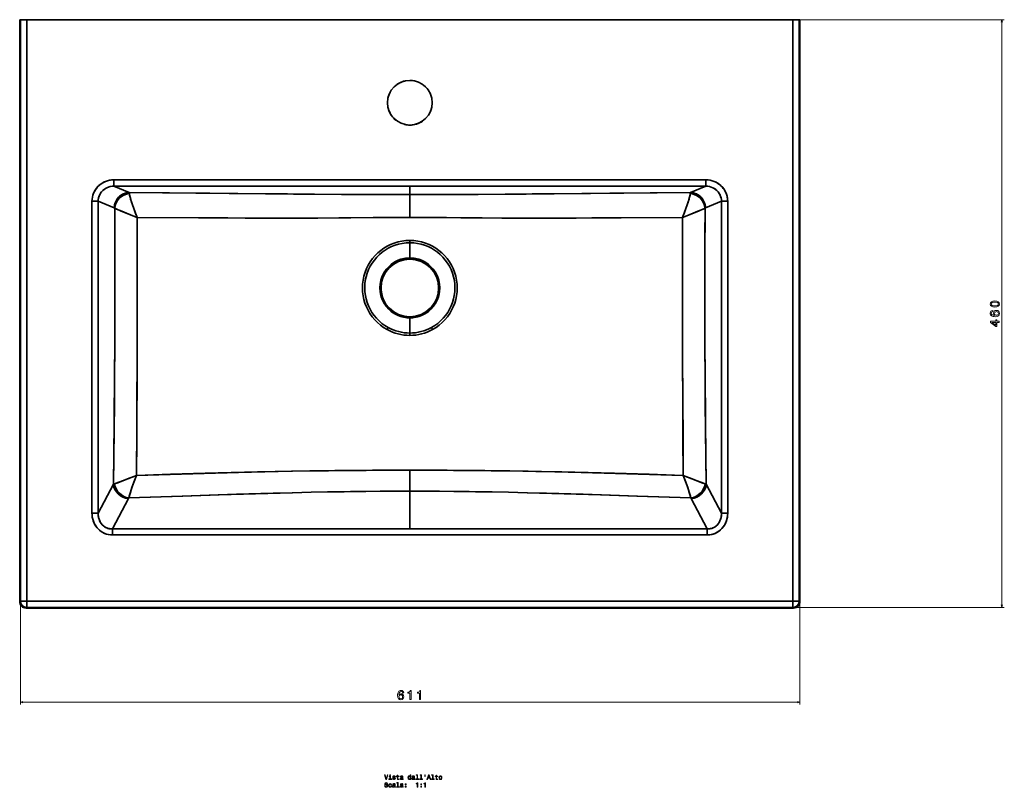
# Model space of a CAD drawing. Extents: x 289 to 1979, y 7 to 1282.
# Tile 1 of 3: x 289 to 1060, y 7 to 608. Entities that reach past the tile are written whole.
import ezdxf

# ---------------------------------------------------------------- set-up
doc = ezdxf.new("R2010")
doc.units = 0

msp = doc.modelspace()

# ---------------------------------------------------------------- linework, layer by layer
at = {"color": 7, "lineweight": 35, "ltscale": 0.013248}
for p, q in [((289.33, 608.13), (288.8, 608.13)), ((288.8, 608.13), (289.33, 608.13)), ((900.2, 608.13), (899.67, 608.13)), ((900.2, 608.13), (899.67, 608.13)), ((594.5, 147.43), (594.5, 147.96)), ((594.5, 147.43), (594.5, 147.96))]:
    msp.add_line(p, q, dxfattribs=at)
at = {"color": 7, "lineweight": 35, "ltscale": 0.392461}
for p, q in [((304.5, 608.13), (288.8, 608.13)), ((900.2, 608.13), (884.5, 608.13))]:
    msp.add_line(p, q, dxfattribs=at)
at = {"color": 7, "lineweight": 35}
for p, q in [((288.8, 608.13), (288.8, 152.43)), ((288.8, 152.43), (288.8, 608.13)), ((289.33, 608.13), (289.33, 152.96)), ((289.33, 608.13), (289.33, 152.96)), ((894.67, 608.13), (294.33, 608.13)), ((294.33, 152.96), (294.33, 608.13)), ((894.67, 608.13), (294.33, 608.13)), ((294.33, 608.13), (294.33, 152.96)), ((340.8, 608.13), (305.2, 608.13)), ((340.8, 608.13), (366.95, 608.13)), ((460.65, 608.13), (366.95, 608.13)), ((460.65, 608.13), (594.5, 608.13)), ((728.35, 608.13), (594.5, 608.13)), ((822.05, 608.13), (728.35, 608.13)), ((848.2, 608.13), (822.05, 608.13)), ((883.8, 608.13), (848.2, 608.13)), ((894.67, 608.13), (894.67, 152.96)), ((894.67, 152.96), (894.67, 608.13)), ((899.67, 152.96), (899.67, 608.13)), ((899.67, 608.13), (899.67, 152.96)), ((900.2, 152.43), (900.2, 608.13)), ((900.2, 152.43), (900.2, 608.13)), ((362.52, 482.71), (826.48, 482.71)), ((826.48, 482.71), (362.52, 482.71)), ((362.52, 477.73), (594.5, 477.73)), ((594.5, 477.73), (362.52, 477.73)), ((594.5, 477.73), (826.48, 477.73)), ((594.5, 477.73), (826.48, 477.73)), ((345.45, 221.67), (345.45, 465.96)), ((345.45, 465.96), (345.45, 221.67)), ((350.34, 221.67), (350.34, 465.96)), ((350.34, 221.67), (350.34, 465.96)), ((838.66, 465.96), (838.66, 221.67)), ((838.66, 465.96), (838.66, 221.67)), ((843.55, 465.96), (843.55, 221.67)), ((843.55, 221.67), (843.55, 465.96)), ((350.34, 221.67), (362.28, 244.36)), ((362.28, 244.36), (350.34, 221.67)), ((826.72, 244.36), (838.66, 221.67)), ((826.72, 244.36), (838.66, 221.67)), ((374.02, 233.23), (361.48, 209.39)), ((374.02, 233.23), (361.48, 209.39)), ((594.5, 238.97), (594.5, 209.39)), ((594.5, 238.97), (594.5, 209.39)), ((827.52, 209.39), (814.98, 233.23)), ((814.98, 233.23), (827.52, 209.39)), ((594.5, 209.39), (361.48, 209.39)), ((361.48, 209.39), (594.5, 209.39)), ((827.52, 209.39), (594.5, 209.39)), ((827.52, 209.39), (594.5, 209.39)), ((827.52, 204.76), (361.48, 204.76)), ((361.48, 204.76), (827.52, 204.76)), ((293.8, 147.43), (594.5, 147.43)), ((594.5, 147.43), (293.8, 147.43)), ((294.33, 152.96), (894.67, 152.96)), ((894.67, 152.96), (294.33, 152.96)), ((294.33, 147.96), (594.5, 147.96)), ((294.33, 147.96), (594.5, 147.96)), ((894.67, 147.96), (594.5, 147.96)), ((594.5, 147.96), (894.67, 147.96)), ((594.5, 147.43), (895.2, 147.43)), ((594.5, 147.43), (895.2, 147.43))]:
    msp.add_line(p, q, dxfattribs=at)
at = {"color": 7, "lineweight": 35, "ltscale": 0.124924}
for p, q in [((294.33, 608.13), (289.33, 608.13)), ((289.33, 608.13), (294.33, 608.13)), ((894.67, 608.13), (899.67, 608.13)), ((894.67, 608.13), (899.67, 608.13)), ((294.33, 152.96), (289.33, 152.96)), ((289.33, 152.96), (294.33, 152.96)), ((294.33, 152.96), (294.33, 147.96)), ((294.33, 147.96), (294.33, 152.96)), ((899.67, 152.96), (894.67, 152.96)), ((894.67, 152.96), (899.67, 152.96)), ((894.67, 147.96), (894.67, 152.96)), ((894.67, 152.96), (894.67, 147.96))]:
    msp.add_line(p, q, dxfattribs=at)
at = {"color": 7, "lineweight": 35, "ltscale": 0.017498}
msp.add_line((305.2, 608.13), (304.5, 608.13), dxfattribs=at)
at = {"color": 7, "lineweight": 35, "ltscale": 0.017499}
msp.add_line((883.8, 608.13), (884.5, 608.13), dxfattribs=at)
at = {"color": 7, "lineweight": 13}
for p, q in [((896.67, 608.13), (1060.3, 608.13)), ((1058.3, 608.13), (1058.3, 147.96)), ((289.33, 150.96), (289.33, 71.88)), ((896.67, 147.96), (1060.3, 147.96)), ((900.2, 150.43), (900.2, 71.88)), ((289.33, 73.88), (900.2, 73.88))]:
    msp.add_line(p, q, dxfattribs=at)
at = {"color": 7, "lineweight": 35, "ltscale": 0.124525}
for p, q in [((362.52, 477.73), (362.52, 482.71)), ((362.52, 482.71), (362.52, 477.73)), ((826.48, 482.71), (826.48, 477.73)), ((826.48, 482.71), (826.48, 477.73))]:
    msp.add_line(p, q, dxfattribs=at)
at = {"color": 7, "lineweight": 35, "ltscale": 0.327219}
for p, q in [((374.62, 472.75), (362.52, 477.73)), ((362.52, 477.73), (374.62, 472.75)), ((814.38, 472.75), (826.48, 477.73)), ((814.38, 472.75), (826.48, 477.73))]:
    msp.add_line(p, q, dxfattribs=at)
at = {"color": 7, "lineweight": 35, "ltscale": 0.164637}
msp.add_line((594.5, 471.15), (594.5, 477.73), dxfattribs=at)
msp.add_line((594.5, 471.15), (594.5, 477.73), dxfattribs=at)
at = {"color": 7, "lineweight": 35, "ltscale": 0.445564}
msp.add_line((594.5, 453.32), (594.5, 471.15), dxfattribs=at)
msp.add_line((594.5, 453.32), (594.5, 471.15), dxfattribs=at)
at = {"color": 7, "lineweight": 35, "ltscale": 0.122268}
for p, q in [((345.45, 465.96), (350.34, 465.96)), ((345.45, 465.96), (350.34, 465.96)), ((345.45, 221.67), (350.34, 221.67)), ((350.34, 221.67), (345.45, 221.67))]:
    msp.add_line(p, q, dxfattribs=at)
at = {"color": 7, "lineweight": 35, "ltscale": 0.339016}
msp.add_line((362.88, 460.79), (350.34, 465.96), dxfattribs=at)
msp.add_line((362.88, 460.79), (350.34, 465.96), dxfattribs=at)
at = {"color": 7, "lineweight": 35, "ltscale": 0.339015}
for p, q in [((838.66, 465.96), (826.12, 460.79)), ((826.12, 460.79), (838.66, 465.96))]:
    msp.add_line(p, q, dxfattribs=at)
at = {"color": 7, "lineweight": 35, "ltscale": 0.122269}
for p, q in [((843.55, 465.96), (838.66, 465.96)), ((838.66, 465.96), (843.55, 465.96)), ((843.55, 221.67), (838.66, 221.67)), ((843.55, 221.67), (838.66, 221.67))]:
    msp.add_line(p, q, dxfattribs=at)
at = {"color": 7, "lineweight": 35, "ltscale": 0.001477}
msp.add_line((410.8, 453.08), (410.86, 453.09), dxfattribs=at)
at = {"color": 7, "lineweight": 35, "ltscale": 0.00154}
msp.add_line((410.86, 453.09), (410.8, 453.08), dxfattribs=at)
at = {"color": 7, "lineweight": 35, "ltscale": 0.001514}
msp.add_line((778.2, 453.08), (778.14, 453.09), dxfattribs=at)
at = {"color": 7, "lineweight": 35, "ltscale": 0.001452}
msp.add_line((778.15, 453.09), (778.2, 453.08), dxfattribs=at)
at = {"color": 7, "lineweight": 35, "ltscale": 0.045154}
for p, q in [((594.5, 435.29), (594.5, 433.48)), ((594.5, 435.29), (594.5, 433.48)), ((594.5, 360.97), (594.5, 362.78))]:
    msp.add_line(p, q, dxfattribs=at)
at = {"color": 7, "lineweight": 35, "ltscale": 0.297706}
msp.add_line((594.5, 421.57), (594.5, 433.48), dxfattribs=at)
msp.add_line((594.5, 421.57), (594.5, 433.48), dxfattribs=at)
at = {"color": 7, "lineweight": 35, "ltscale": 0.001302}
msp.add_line((565.89, 418.9), (565.93, 418.94), dxfattribs=at)
at = {"color": 7, "lineweight": 35, "ltscale": 0.001295}
msp.add_line((565.93, 418.94), (565.9, 418.9), dxfattribs=at)
at = {"color": 7, "lineweight": 35, "ltscale": 0.021967}
for p, q in [((594.5, 420.69), (594.5, 421.57)), ((594.5, 420.69), (594.5, 421.57)), ((594.5, 375.57), (594.5, 374.69)), ((594.5, 375.57), (594.5, 374.69))]:
    msp.add_line(p, q, dxfattribs=at)
at = {"color": 7, "lineweight": 35, "ltscale": 0.297707}
msp.add_line((594.5, 374.69), (594.5, 362.78), dxfattribs=at)
msp.add_line((594.5, 374.69), (594.5, 362.78), dxfattribs=at)
at = {"color": 7, "lineweight": 35, "ltscale": 0.045152}
for p, q in [((576.69, 365.52), (577.55, 367.11)), ((576.69, 365.52), (577.55, 367.11)), ((612.31, 365.52), (611.45, 367.11)), ((612.31, 365.52), (611.45, 367.11))]:
    msp.add_line(p, q, dxfattribs=at)
at = {"color": 7, "lineweight": 35, "ltscale": 0.045153}
msp.add_line((594.5, 360.97), (594.5, 362.78), dxfattribs=at)
at = {"color": 7, "lineweight": 35, "ltscale": 0.411058}
msp.add_line((594.5, 255.42), (594.5, 238.97), dxfattribs=at)
msp.add_line((594.5, 255.42), (594.5, 238.97), dxfattribs=at)
at = {"color": 7, "lineweight": 35, "ltscale": 0.115897}
for p, q in [((361.48, 204.76), (361.48, 209.39)), ((361.48, 204.76), (361.48, 209.39)), ((827.52, 204.76), (827.52, 209.39)), ((827.52, 209.39), (827.52, 204.76))]:
    msp.add_line(p, q, dxfattribs=at)
at = {"color": 7, "lineweight": 35, "ltscale": 0.018735}
for p, q in [((289.33, 152.96), (288.8, 152.43)), ((289.33, 152.96), (288.8, 152.43)), ((294.33, 147.96), (293.8, 147.43)), ((293.8, 147.43), (294.33, 147.96)), ((899.67, 152.96), (900.2, 152.43)), ((900.2, 152.43), (899.67, 152.96))]:
    msp.add_line(p, q, dxfattribs=at)
at = {"color": 7, "lineweight": 35, "ltscale": 0.018734}
msp.add_line((894.67, 147.96), (895.2, 147.43), dxfattribs=at)
msp.add_line((894.67, 147.96), (895.2, 147.43), dxfattribs=at)
at = {"color": 7, "lineweight": 13}
for points in [[(1058.82, 606.2), (1058.3, 608.13), (1057.78, 606.2)], [(1057.78, 149.89), (1058.3, 147.96), (1058.82, 149.89)], [(291.26, 74.4), (289.33, 73.88), (291.26, 73.37)], [(898.27, 73.37), (900.2, 73.88), (898.27, 74.4)]]:
    msp.add_lwpolyline(points, dxfattribs=at)
at = {"color": 7, "lineweight": 35}
for points in [[(345.45, 465.96), (345.53, 467.55), (345.76, 469.13), (346.13, 470.68), (346.66, 472.19), (347.33, 473.64), (348.14, 475.02), (349.08, 476.32), (350.13, 477.52), (351.3, 478.62), (352.57, 479.6), (353.94, 480.47), (355.39, 481.2), (356.9, 481.79), (358.46, 482.24), (360.06, 482.54), (361.28, 482.67), (362.52, 482.71)], [(345.45, 465.96), (345.53, 467.56), (345.76, 469.14), (346.14, 470.7), (346.67, 472.21), (347.34, 473.66), (348.07, 474.91), (348.9, 476.1), (349.83, 477.21), (350.86, 478.23), (351.97, 479.16), (353.15, 479.99), (354.57, 480.8), (356.05, 481.48), (357.59, 482.01), (359.17, 482.39), (360.78, 482.63), (361.65, 482.69), (362.52, 482.71)], [(826.48, 482.71), (828.12, 482.64), (829.73, 482.41), (831.32, 482.03), (832.87, 481.51), (834.36, 480.84), (835.76, 480.05), (837.08, 479.13), (838.3, 478.08), (839.42, 476.93), (840.42, 475.67), (841.29, 474.33), (842.02, 472.92), (842.62, 471.44), (843.07, 469.91), (843.38, 468.35), (843.51, 467.15), (843.55, 465.96)], [(843.55, 465.96), (843.47, 467.56), (843.24, 469.14), (842.86, 470.7), (842.33, 472.21), (841.66, 473.66), (840.93, 474.91), (840.1, 476.1), (839.17, 477.21), (838.14, 478.23), (837.03, 479.16), (835.85, 479.99), (834.43, 480.8), (832.95, 481.48), (831.41, 482.01), (829.83, 482.39), (828.22, 482.63), (827.35, 482.69), (826.48, 482.71)], [(350.34, 465.96), (350.41, 467.29), (350.63, 468.6), (351, 469.89), (351.51, 471.11), (352.17, 472.28), (352.96, 473.36), (353.87, 474.34), (354.89, 475.22), (356, 475.98), (357.19, 476.6), (358.47, 477.1), (359.79, 477.46), (361.14, 477.67), (362.52, 477.73)], [(350.34, 465.96), (350.4, 467.16), (350.57, 468.35), (350.87, 469.51), (351.3, 470.64), (351.83, 471.72), (352.48, 472.73), (353.32, 473.78), (354.28, 474.72), (355.34, 475.55), (356.49, 476.25), (357.7, 476.82), (358.87, 477.23), (360.07, 477.51), (361.29, 477.68), (362.52, 477.73)], [(362.88, 460.79), (362.96, 461.94), (363.14, 463.07), (363.42, 464.18), (363.81, 465.26), (364.29, 466.29), (364.87, 467.28), (365.54, 468.21), (366.3, 469.07), (367.13, 469.86), (368.03, 470.56), (368.98, 471.17), (369.98, 471.69), (371.03, 472.11), (372.11, 472.43), (373.22, 472.64), (373.92, 472.71), (374.62, 472.75)], [(594.5, 471.15), (572.91, 471.19), (540.99, 471.35), (498.73, 471.67), (452.89, 472.06), (374.62, 472.75)], [(594.5, 471.15), (567.02, 471.21), (549.91, 471.3), (503.32, 471.63), (437.88, 472.19), (374.62, 472.75)], [(374.62, 472.75), (374.65, 472.59), (374.72, 472.02)], [(374.62, 472.75), (374.65, 472.59), (374.72, 472.02)], [(374.72, 472.02), (374.79, 471.42), (374.94, 470.68), (375.27, 469.29), (375.72, 467.7), (376.4, 465.48), (377.18, 463.12), (378.18, 460.25), (379.26, 457.3), (380.79, 453.28)], [(380.79, 453.28), (380.54, 453.93), (379.54, 456.54), (377.9, 461.05), (376.44, 465.36), (375.8, 467.4), (375.27, 469.28), (374.98, 470.5), (374.78, 471.53), (374.72, 472.02)], [(594.5, 471.15), (616.09, 471.19), (648.01, 471.35), (690.27, 471.67), (736.11, 472.06), (814.38, 472.75)], [(594.5, 471.15), (621.98, 471.21), (639.09, 471.3), (685.68, 471.63), (751.12, 472.19), (814.38, 472.75)], [(814.28, 472.02), (814.21, 471.42), (814.06, 470.68), (813.73, 469.29), (813.28, 467.7), (812.6, 465.48), (811.82, 463.12), (810.82, 460.25), (809.74, 457.3), (808.21, 453.28)], [(808.21, 453.28), (808.46, 453.93), (809.46, 456.54), (811.1, 461.05), (812.56, 465.36), (813.2, 467.4), (813.73, 469.28), (814.02, 470.5), (814.22, 471.53), (814.28, 472.02)], [(814.38, 472.75), (814.35, 472.59), (814.28, 472.02)], [(814.38, 472.75), (814.35, 472.59), (814.28, 472.02)], [(826.12, 460.79), (826.04, 461.94), (825.86, 463.07), (825.58, 464.18), (825.19, 465.26), (824.71, 466.29), (824.13, 467.28), (823.46, 468.21), (822.7, 469.07), (821.87, 469.86), (820.97, 470.56), (820.02, 471.17), (819.02, 471.69), (817.97, 472.11), (816.89, 472.43), (815.78, 472.64), (815.08, 472.71), (814.38, 472.75)], [(838.66, 465.96), (838.59, 467.29), (838.37, 468.6), (838, 469.89), (837.49, 471.11), (836.83, 472.28), (836.04, 473.36), (835.13, 474.34), (834.11, 475.22), (833, 475.98), (831.81, 476.6), (830.53, 477.1), (829.21, 477.46), (827.86, 477.67), (826.48, 477.73)], [(826.48, 477.73), (827.88, 477.67), (829.25, 477.45), (830.59, 477.08), (831.89, 476.57), (832.51, 476.25), (833.11, 475.91), (834.22, 475.14), (835.23, 474.25), (836.13, 473.25), (836.91, 472.15), (837.56, 470.97), (838.04, 469.77), (838.39, 468.53), (838.6, 467.25), (838.66, 465.96)], [(363.22, 460.5), (363.39, 422.33), (363.41, 384.06), (363.31, 351.26), (363.18, 329.52), (363, 307.93), (362.79, 286.5), (362.28, 244.36)], [(363.22, 460.5), (363.34, 438.62), (363.41, 416.64), (363.42, 394.46), (363.39, 372.29), (363.31, 352.21), (363.2, 332.2), (362.86, 292.59), (362.59, 268.36), (362.28, 244.36)], [(380.79, 453.28), (369.67, 457.8), (365.45, 459.54), (363.22, 460.5)], [(380.79, 453.28), (380.1, 453.56), (377.34, 454.67), (368.91, 458.11), (364.59, 459.91), (363.22, 460.5)], [(808.21, 453.28), (819.33, 457.8), (823.55, 459.54), (825.78, 460.5)], [(808.21, 453.28), (808.9, 453.56), (811.66, 454.67), (820.09, 458.11), (824.41, 459.91), (825.78, 460.5)], [(825.78, 460.5), (825.66, 438.62), (825.59, 416.64), (825.58, 394.46), (825.61, 372.29), (825.69, 352.21), (825.8, 332.2), (826.14, 292.59), (826.41, 268.36), (826.72, 244.36)], [(825.78, 460.5), (825.61, 422.33), (825.59, 384.06), (825.69, 351.26), (825.82, 329.52), (826, 307.93), (826.21, 286.5), (826.72, 244.36)], [(380.79, 453.28), (380.88, 412.23), (380.86, 370.82), (380.78, 340.11), (380.65, 309.67), (380.46, 280.32), (380.22, 251.33)], [(380.79, 453.28), (380.87, 422.39), (380.89, 391.36), (380.84, 360.33), (380.74, 329.53), (380.53, 289.96), (380.22, 251.33)], [(594.5, 453.32), (578.85, 453.26), (565.74, 453.15), (547.62, 452.98), (522.46, 452.82), (496.67, 452.77), (475.19, 452.8), (452, 452.88), (428.85, 452.99), (380.79, 453.28)], [(594.5, 453.32), (586.71, 453.31), (570.11, 453.19), (548.23, 452.98), (538.82, 452.91), (511.13, 452.79), (487.79, 452.78), (465.35, 452.83), (429.22, 452.98), (380.79, 453.28)], [(594.5, 453.32), (610.15, 453.26), (623.26, 453.15), (641.38, 452.98), (666.54, 452.82), (692.33, 452.77), (713.81, 452.8), (737, 452.88), (760.15, 452.99), (808.21, 453.28)], [(808.21, 453.28), (751.1, 452.94), (724.82, 452.83), (698.97, 452.78), (674.4, 452.79), (651.21, 452.9), (634.58, 453.04), (617.59, 453.2), (603.51, 453.3), (594.5, 453.32)], [(808.78, 251.33), (808.53, 281.77), (808.34, 312.83), (808.21, 342.25), (808.11, 392.68), (808.15, 434.15), (808.21, 453.28)], [(808.21, 453.28), (808.12, 412.23), (808.14, 370.82), (808.22, 340.11), (808.35, 309.67), (808.54, 280.32), (808.78, 251.33)], [(380.22, 251.33), (406.63, 252.16), (433.23, 252.94), (460.32, 253.65), (481.01, 254.13), (501.84, 254.55), (516.19, 254.79)], [(380.22, 251.33), (407.02, 252.18), (434.05, 252.96), (454.6, 253.51), (475.2, 254), (502.61, 254.56), (516.19, 254.79)], [(808.78, 251.33), (782.37, 252.16), (755.77, 252.94), (728.68, 253.65), (707.99, 254.13), (687.16, 254.55), (672.81, 254.79)], [(672.81, 254.79), (693.16, 254.44), (713.65, 254.01), (734.27, 253.51), (754.84, 252.97), (781.93, 252.18), (808.78, 251.33)], [(363.11, 244.72), (364.92, 245.36), (369.74, 247.18), (373.52, 248.66), (380.22, 251.33)], [(380.22, 251.33), (373.33, 248.58), (370.04, 247.29), (365.75, 245.66), (363.11, 244.72)], [(380.22, 251.33), (378.44, 246.5), (377.27, 243.16), (376.19, 239.96), (375.36, 237.37), (374.7, 235.08), (374.35, 233.7)], [(380.22, 251.33), (378.28, 246.05), (376.52, 240.96), (375.77, 238.65), (375.1, 236.51), (374.58, 234.63), (374.35, 233.7)], [(825.89, 244.72), (824.08, 245.36), (819.26, 247.18), (815.48, 248.66), (808.78, 251.33)], [(808.78, 251.33), (810.56, 246.5), (811.73, 243.16), (812.81, 239.96), (813.64, 237.37), (814.3, 235.08), (814.65, 233.7)], [(808.78, 251.33), (815.67, 248.58), (818.96, 247.29), (823.25, 245.66), (825.89, 244.72)], [(808.78, 251.33), (810.72, 246.05), (812.48, 240.96), (813.23, 238.65), (813.9, 236.51), (814.42, 234.63), (814.65, 233.7)], [(374.35, 233.7), (416.63, 235.2), (445.01, 236.13), (473.64, 237), (502.61, 237.76), (517.2, 238.09)], [(374.35, 233.7), (416.04, 235.18), (437.25, 235.88), (458.58, 236.55), (487.52, 237.38), (502.33, 237.76), (517.2, 238.09)], [(517.2, 238.09), (530.06, 238.35), (542.93, 238.57), (560.12, 238.79), (577.31, 238.93), (594.5, 238.97)], [(517.2, 238.09), (532.58, 238.39), (547.99, 238.64), (559.61, 238.78), (571.24, 238.89), (582.87, 238.95), (594.5, 238.97)], [(671.8, 238.09), (658.94, 238.35), (646.07, 238.57), (628.88, 238.79), (611.69, 238.93), (594.5, 238.97)], [(671.8, 238.09), (656.42, 238.39), (641.01, 238.64), (629.39, 238.78), (617.76, 238.89), (606.13, 238.95), (594.5, 238.97)], [(814.65, 233.7), (772.37, 235.2), (743.99, 236.13), (715.36, 237), (686.39, 237.76), (671.8, 238.09)], [(814.65, 233.7), (772.96, 235.18), (751.75, 235.88), (730.42, 236.55), (701.48, 237.38), (686.67, 237.76), (671.8, 238.09)], [(361.48, 204.76), (359.93, 204.83), (358.39, 205.06), (356.88, 205.43), (355.42, 205.95), (354.02, 206.62), (352.68, 207.42), (351.44, 208.35), (350.29, 209.4), (349.26, 210.56), (348.34, 211.81), (347.9, 212.5), (347.5, 213.22), (346.81, 214.69), (346.26, 216.23), (345.85, 217.81), (345.58, 219.41), (345.48, 220.54), (345.45, 221.67)], [(361.48, 204.76), (359.91, 204.83), (358.36, 205.06), (356.84, 205.44), (355.37, 205.97), (353.95, 206.65), (352.74, 207.38), (351.59, 208.23), (350.53, 209.17), (349.55, 210.21), (348.67, 211.33), (347.8, 212.68), (347.06, 214.11), (346.46, 215.61), (346, 217.15), (345.68, 218.72), (345.51, 220.19), (345.45, 221.67)], [(361.48, 209.39), (360.8, 209.39), (360.13, 209.44), (359.47, 209.52), (358.81, 209.64), (357.94, 209.87), (357.1, 210.18), (356.3, 210.56), (355.3, 211.15), (354.37, 211.85), (353.53, 212.65), (352.78, 213.54), (352.13, 214.5), (351.79, 215.1), (351.49, 215.71), (350.99, 216.99), (350.64, 218.33), (350.42, 219.69), (350.34, 221.07), (350.34, 221.67)], [(361.48, 209.39), (360.19, 209.43), (358.92, 209.62), (358.3, 209.77), (357.69, 209.96), (356.89, 210.27), (356.12, 210.65), (355.39, 211.09), (354.86, 211.46), (354.36, 211.86), (353.45, 212.74), (352.64, 213.73), (351.95, 214.81), (351.38, 215.96), (350.98, 217.03), (350.68, 218.13), (350.47, 219.25), (350.36, 220.46), (350.34, 221.67)], [(843.55, 221.67), (843.48, 220.01), (843.26, 218.36), (842.89, 216.75), (842.38, 215.17), (842.07, 214.4), (841.72, 213.65), (840.96, 212.27), (840.07, 210.98), (839.06, 209.78), (837.94, 208.68), (836.72, 207.7), (835.42, 206.86), (834.05, 206.15), (832.61, 205.59), (831.13, 205.17), (829.61, 204.89), (828.57, 204.79), (827.52, 204.76)], [(827.52, 204.76), (829.09, 204.83), (830.64, 205.06), (832.16, 205.44), (833.63, 205.97), (835.05, 206.65), (836.26, 207.38), (837.41, 208.23), (838.47, 209.17), (839.45, 210.21), (840.33, 211.33), (841.2, 212.68), (841.94, 214.11), (842.54, 215.61), (843, 217.15), (843.32, 218.72), (843.49, 220.19), (843.55, 221.67)], [(827.52, 209.39), (828.2, 209.39), (828.87, 209.44), (829.53, 209.52), (830.19, 209.64), (831.06, 209.87), (831.9, 210.18), (832.7, 210.56), (833.7, 211.15), (834.63, 211.85), (835.47, 212.65), (836.22, 213.54), (836.87, 214.5), (837.21, 215.1), (837.51, 215.71), (838.01, 216.99), (838.36, 218.33), (838.58, 219.69), (838.66, 221.07), (838.66, 221.67)], [(838.66, 221.67), (838.66, 220.89), (838.62, 220.12), (838.54, 219.38), (838.42, 218.64), (838.2, 217.65), (837.9, 216.68), (837.52, 215.74), (836.91, 214.57), (836.17, 213.48), (835.76, 212.97), (835.31, 212.49), (834.68, 211.89), (833.99, 211.35), (833.26, 210.86), (832.19, 210.31), (831.07, 209.88), (829.91, 209.58), (828.72, 209.42), (827.52, 209.39)]]:
    msp.add_lwpolyline(points, dxfattribs=at)
at = {"color": 7, "lineweight": 13}
for points in [[(1052.88, 383.09), (1054.46, 383.24), (1055.59, 383.71), (1056.28, 384.47), (1056.5, 385.52), (1056.28, 386.56), (1055.59, 387.31), (1054.46, 387.78), (1052.88, 387.94), (1051.31, 387.78), (1050.68, 387.59), (1050.17, 387.31), (1049.48, 386.56), (1049.25, 385.52), (1049.48, 384.47), (1050.18, 383.71), (1051.31, 383.24)], [(1052.88, 384.06), (1051.66, 384.14), (1050.78, 384.39), (1050.27, 384.84), (1050.09, 385.52), (1050.27, 386.18), (1050.78, 386.64), (1051.66, 386.89), (1052.88, 386.97), (1054.11, 386.89), (1054.99, 386.64), (1055.5, 386.18), (1055.68, 385.52), (1055.5, 384.84), (1054.99, 384.39), (1054.11, 384.14)], [(1051.19, 380.47), (1050.37, 380.28), (1049.76, 379.83), (1049.38, 379.15), (1049.25, 378.26), (1049.32, 377.66), (1049.51, 377.15), (1049.83, 376.69), (1050.27, 376.31), (1050.82, 376.01), (1051.5, 375.79), (1052.3, 375.65), (1053.19, 375.61), (1054.63, 375.77), (1055.67, 376.26), (1056.29, 377.06), (1056.5, 378.15), (1056.32, 379.13), (1055.85, 379.87), (1055.1, 380.36), (1054.15, 380.53), (1053.19, 380.36), (1052.46, 379.89), (1051.99, 379.18), (1051.83, 378.29), (1052.03, 377.33), (1052.61, 376.61), (1051.5, 376.77), (1050.7, 377.09), (1050.23, 377.58), (1050.07, 378.27), (1050.15, 378.77), (1050.36, 379.16), (1050.71, 379.41), (1051.19, 379.54)], [(1054.16, 379.55), (1054.8, 379.44), (1055.28, 379.16), (1055.6, 378.7), (1055.71, 378.14), (1055.6, 377.54), (1055.29, 377.09), (1054.81, 376.8), (1054.17, 376.7), (1053.55, 376.81), (1053.07, 377.09), (1052.77, 377.55), (1052.66, 378.18), (1052.77, 378.72), (1053.06, 379.16), (1053.54, 379.44)], [(1056.3, 371.13), (1056.3, 372.04), (1054.57, 372.04), (1054.57, 373.04), (1053.76, 373.04), (1053.76, 372.04), (1049.45, 372.04), (1049.45, 371.12), (1053.68, 368.05), (1054.57, 368.05), (1054.57, 371.13)], [(1053.76, 368.9), (1050.62, 371.13), (1053.76, 371.13)], [(589.71, 81), (589.52, 81.81), (589.08, 82.42), (588.39, 82.8), (587.5, 82.93), (586.91, 82.86), (586.4, 82.67), (585.94, 82.36), (585.56, 81.92), (585.26, 81.36), (585.03, 80.68), (584.89, 79.89), (584.85, 78.99), (585.01, 77.56), (585.51, 76.52), (586.3, 75.89), (587.39, 75.68), (588.37, 75.86), (589.12, 76.34), (589.6, 77.08), (589.77, 78.03), (589.6, 78.99), (589.14, 79.73), (588.42, 80.19), (587.53, 80.35), (586.58, 80.15), (585.86, 79.58), (586.01, 80.68), (586.33, 81.48), (586.83, 81.96), (587.51, 82.12), (588.02, 82.04), (588.4, 81.82), (588.65, 81.47), (588.79, 81)], [(588.8, 78.02), (588.68, 77.39), (588.4, 76.9), (587.95, 76.58), (587.38, 76.48), (586.79, 76.58), (586.33, 76.89), (586.04, 77.38), (585.95, 78.01), (586.05, 78.64), (586.33, 79.11), (586.8, 79.41), (587.42, 79.52), (587.97, 79.41), (588.4, 79.12), (588.68, 78.65)], [(594.58, 75.88), (595.5, 75.88), (595.5, 82.93), (594.82, 82.93), (594.63, 82.32), (594.27, 81.91), (593.72, 81.66), (592.95, 81.58), (592.95, 80.87), (594.58, 80.87)], [(602.06, 75.88), (602.97, 75.88), (602.97, 82.93), (602.29, 82.93), (602.11, 82.32), (601.74, 81.91), (601.19, 81.66), (600.42, 81.58), (600.42, 80.87), (602.06, 80.87)], [(576.9, 16.78), (576.02, 13.8), (575.12, 16.78), (574.64, 16.78), (575.77, 13.27), (576.27, 13.27), (577.37, 16.78)], [(579.37, 13.65), (579.37, 15.89), (578.23, 15.89), (578.23, 15.51), (578.92, 15.51), (578.92, 13.65), (578.02, 13.65), (578.02, 13.27), (580.28, 13.27), (580.28, 13.65)], [(579.38, 16.89), (578.91, 16.89), (578.91, 16.39), (579.38, 16.39)], [(582.37, 14.85), (581.94, 14.95), (581.63, 15.07), (581.52, 15.31), (581.55, 15.47), (581.66, 15.59), (581.83, 15.67), (582.07, 15.7), (582.31, 15.67), (582.5, 15.58), (582.62, 15.44), (582.67, 15.26), (583.1, 15.26), (583.1, 15.27), (583.03, 15.6), (582.82, 15.86), (582.5, 16.02), (582.07, 16.08), (581.65, 16.02), (581.33, 15.85), (581.14, 15.6), (581.08, 15.29), (581.12, 14.99), (581.26, 14.78), (581.49, 14.63), (581.83, 14.52), (582.33, 14.4), (582.63, 14.27), (582.71, 14.17), (582.74, 14.02), (582.7, 13.83), (582.57, 13.69), (582.38, 13.6), (582.12, 13.57), (581.84, 13.6), (581.64, 13.71), (581.5, 13.88), (581.44, 14.12), (581.02, 14.12), (581.09, 13.71), (581.29, 13.42), (581.62, 13.24), (582.07, 13.18), (582.55, 13.24), (582.9, 13.42), (583.11, 13.7), (583.18, 14.07), (583.13, 14.39), (582.97, 14.61), (582.72, 14.75)], [(584.68, 15.51), (584.68, 14.16), (584.71, 13.72), (584.85, 13.42), (585.13, 13.24), (585.61, 13.18), (586.13, 13.2), (586.13, 13.59), (585.75, 13.56), (585.4, 13.6), (585.22, 13.72), (585.14, 13.93), (585.12, 14.23), (585.12, 15.51), (586.13, 15.51), (586.13, 15.89), (585.12, 15.89), (585.12, 16.68), (584.68, 16.68), (584.68, 15.89), (583.91, 15.89), (583.91, 15.51)], [(588.73, 13.63), (588.73, 13.61), (588.75, 13.44), (588.83, 13.32), (589.15, 13.22), (589.39, 13.26), (589.39, 13.61), (589.29, 13.59), (589.15, 13.66), (589.12, 13.86), (589.12, 15.26), (589.06, 15.62), (588.88, 15.87), (588.58, 16.02), (588.14, 16.08), (587.72, 16.02), (587.41, 15.85), (587.21, 15.58), (587.14, 15.23), (587.14, 15.2), (587.54, 15.2), (587.58, 15.41), (587.69, 15.56), (587.87, 15.65), (588.13, 15.68), (588.37, 15.66), (588.55, 15.58), (588.66, 15.45), (588.69, 15.27), (588.67, 15.06), (588.59, 14.95), (588.39, 14.9), (588.01, 14.86), (587.58, 14.77), (587.27, 14.61), (587.09, 14.36), (587.03, 13.98), (587.08, 13.65), (587.24, 13.41), (587.49, 13.25), (587.84, 13.19), (588.31, 13.3)], [(594.85, 13.69), (594.85, 13.27), (595.3, 13.27), (595.3, 16.89), (594.86, 16.89), (594.86, 15.57), (594.52, 15.95), (594.31, 16.04), (594.08, 16.08), (593.65, 15.98), (593.32, 15.69), (593.1, 15.24), (593.02, 14.63), (593.1, 14.02), (593.32, 13.56), (593.65, 13.27), (594.08, 13.18), (594.31, 13.21), (594.53, 13.3)], [(594.15, 15.68), (594.45, 15.61), (594.67, 15.41), (594.8, 15.08), (594.85, 14.63), (594.8, 14.17), (594.67, 13.84), (594.45, 13.64), (594.15, 13.58), (593.88, 13.64), (593.66, 13.84), (593.52, 14.18), (593.48, 14.63), (593.52, 15.08), (593.66, 15.41), (593.88, 15.61)], [(597.84, 13.63), (597.84, 13.61), (597.86, 13.44), (597.94, 13.32), (598.25, 13.22), (598.5, 13.26), (598.5, 13.61), (598.39, 13.59), (598.25, 13.66), (598.23, 13.86), (598.23, 15.26), (598.17, 15.62), (597.99, 15.87), (597.68, 16.02), (597.25, 16.08), (596.83, 16.02), (596.51, 15.85), (596.32, 15.58), (596.25, 15.23), (596.25, 15.2), (596.65, 15.2), (596.69, 15.41), (596.8, 15.56), (596.98, 15.65), (597.23, 15.68), (597.48, 15.66), (597.66, 15.58), (597.76, 15.45), (597.8, 15.27), (597.78, 15.06), (597.7, 14.95), (597.5, 14.9), (597.12, 14.86), (596.69, 14.77), (596.38, 14.61), (596.2, 14.36), (596.14, 13.98), (596.19, 13.65), (596.35, 13.41), (596.6, 13.25), (596.95, 13.19), (597.42, 13.3)], [(600.14, 16.52), (600.14, 13.65), (599.23, 13.65), (599.23, 13.27), (601.5, 13.27), (601.5, 13.65), (600.59, 13.65), (600.59, 16.89), (599.45, 16.89), (599.45, 16.52)], [(603.18, 16.52), (603.18, 13.65), (602.27, 13.65), (602.27, 13.27), (604.53, 13.27), (604.53, 13.65), (603.62, 13.65), (603.62, 16.89), (602.48, 16.89), (602.48, 16.52)], [(606.21, 16.9), (606.21, 15.53), (606.55, 15.53), (606.55, 16.9)], [(607.88, 13.27), (608.35, 13.27), (608.71, 14.3), (610.11, 14.3), (610.48, 13.27), (610.95, 13.27), (609.67, 16.78), (609.16, 16.78)], [(608.87, 14.73), (609.41, 16.27), (609.95, 14.73)], [(612.29, 16.52), (612.29, 13.65), (611.38, 13.65), (611.38, 13.27), (613.64, 13.27), (613.64, 13.65), (612.73, 13.65), (612.73, 16.89), (611.59, 16.89), (611.59, 16.52)], [(615.04, 15.51), (615.04, 14.16), (615.07, 13.72), (615.21, 13.42), (615.49, 13.24), (615.97, 13.18), (616.49, 13.2), (616.49, 13.59), (616.11, 13.56), (615.76, 13.6), (615.58, 13.72), (615.5, 13.93), (615.48, 14.23), (615.48, 15.51), (616.49, 15.51), (616.49, 15.89), (615.48, 15.89), (615.48, 16.68), (615.04, 16.68), (615.04, 15.89), (614.27, 15.89), (614.27, 15.51)], [(617.35, 14.63), (617.43, 14.01), (617.66, 13.56), (618.03, 13.27), (618.52, 13.18), (619.01, 13.27), (619.38, 13.55), (619.61, 14.01), (619.7, 14.63), (619.61, 15.24), (619.38, 15.7), (619.01, 15.98), (618.52, 16.08), (618.03, 15.98), (617.66, 15.69), (617.43, 15.24)], [(617.8, 14.63), (617.85, 15.08), (617.99, 15.41), (618.21, 15.61), (618.52, 15.68), (618.82, 15.61), (619.05, 15.42), (619.19, 15.08), (619.24, 14.63), (619.19, 14.17), (619.05, 13.84), (618.82, 13.64), (618.52, 13.57), (618.21, 13.64), (617.99, 13.84), (617.85, 14.17)], [(575.22, 8.38), (574.76, 8.38), (574.86, 7.85), (575.12, 7.45), (575.5, 7.22), (576.03, 7.13), (576.55, 7.21), (576.94, 7.43), (577.18, 7.78), (577.27, 8.24), (577.2, 8.65), (576.99, 8.92), (576.64, 9.1), (576.18, 9.23), (575.79, 9.33), (575.53, 9.44), (575.39, 9.6), (575.34, 9.85), (575.39, 10.08), (575.52, 10.25), (575.72, 10.36), (576, 10.4), (576.28, 10.35), (576.5, 10.22), (576.65, 9.99), (576.72, 9.68), (577.18, 9.68), (577.18, 9.69), (577.1, 10.17), (576.86, 10.52), (576.49, 10.74), (575.98, 10.82), (575.53, 10.74), (575.18, 10.53), (574.95, 10.2), (574.87, 9.78), (574.93, 9.4), (575.13, 9.14), (575.43, 8.97), (575.84, 8.84), (576.25, 8.72), (576.56, 8.61), (576.74, 8.45), (576.81, 8.19), (576.75, 7.92), (576.59, 7.72), (576.36, 7.6), (576.05, 7.55), (575.71, 7.61), (575.44, 7.77), (575.28, 8.03)], [(579.73, 9.04), (580.17, 9.04), (580.08, 9.44), (579.87, 9.76), (579.53, 9.96), (579.09, 10.03), (578.61, 9.93), (578.24, 9.65), (578.01, 9.19), (577.92, 8.57), (578, 7.96), (578.23, 7.51), (578.59, 7.23), (579.07, 7.13), (579.51, 7.21), (579.85, 7.42), (580.08, 7.75), (580.18, 8.2), (579.76, 8.2), (579.68, 7.91), (579.54, 7.7), (579.34, 7.57), (579.09, 7.53), (578.78, 7.6), (578.56, 7.8), (578.42, 8.12), (578.38, 8.59), (578.42, 9.04), (578.56, 9.37), (578.79, 9.57), (579.09, 9.64), (579.35, 9.6), (579.55, 9.48), (579.68, 9.29)], [(582.65, 7.58), (582.65, 7.56), (582.68, 7.39), (582.76, 7.27), (583.07, 7.18), (583.32, 7.22), (583.32, 7.56), (583.21, 7.54), (583.07, 7.61), (583.05, 7.81), (583.05, 9.21), (582.99, 9.57), (582.81, 9.82), (582.5, 9.98), (582.07, 10.03), (581.65, 9.97), (581.33, 9.8), (581.14, 9.53), (581.07, 9.18), (581.07, 9.15), (581.47, 9.15), (581.51, 9.36), (581.62, 9.51), (581.8, 9.6), (582.05, 9.64), (582.3, 9.61), (582.48, 9.54), (582.58, 9.41), (582.62, 9.22), (582.6, 9.01), (582.52, 8.91), (582.32, 8.86), (581.94, 8.82), (581.51, 8.72), (581.2, 8.56), (581.02, 8.31), (580.96, 7.94), (581.01, 7.61), (581.17, 7.36), (581.42, 7.2), (581.77, 7.15), (582.24, 7.25)], [(582.6, 8.18), (582.54, 7.91), (582.38, 7.71), (582.14, 7.58), (581.84, 7.53), (581.65, 7.56), (581.52, 7.64), (581.43, 7.78), (581.4, 7.98), (581.42, 8.16), (581.51, 8.28), (581.83, 8.42), (582.24, 8.48), (582.6, 8.6)], [(584.96, 10.47), (584.96, 7.6), (584.05, 7.6), (584.05, 7.23), (586.32, 7.23), (586.32, 7.6), (585.41, 7.6), (585.41, 10.85), (584.27, 10.85), (584.27, 10.47)], [(588.73, 7.58), (588.73, 7.56), (588.75, 7.39), (588.83, 7.27), (589.15, 7.18), (589.39, 7.22), (589.39, 7.56), (589.29, 7.54), (589.15, 7.61), (589.12, 7.81), (589.12, 9.21), (589.06, 9.57), (588.88, 9.82), (588.58, 9.98), (588.14, 10.03), (587.72, 9.97), (587.41, 9.8), (587.21, 9.53), (587.14, 9.18), (587.14, 9.15), (587.54, 9.15), (587.58, 9.36), (587.69, 9.51), (587.87, 9.6), (588.13, 9.64), (588.37, 9.61), (588.55, 9.54), (588.66, 9.41), (588.69, 9.22), (588.67, 9.01), (588.59, 8.91), (588.39, 8.86), (588.01, 8.82), (587.58, 8.72), (587.27, 8.56), (587.09, 8.31), (587.03, 7.94), (587.08, 7.61), (587.24, 7.36), (587.49, 7.2), (587.84, 7.15), (588.31, 7.25)], [(588.68, 14.22), (588.62, 13.96), (588.45, 13.76), (588.21, 13.63), (587.91, 13.58), (587.72, 13.61), (587.59, 13.69), (587.5, 13.83), (587.48, 14.03), (587.5, 14.2), (587.58, 14.33), (587.9, 14.47), (588.31, 14.53), (588.68, 14.65)], [(588.68, 8.18), (588.62, 7.91), (588.45, 7.71), (588.21, 7.58), (587.91, 7.53), (587.72, 7.56), (587.59, 7.64), (587.5, 7.78), (587.48, 7.98), (587.5, 8.16), (587.58, 8.28), (587.9, 8.42), (588.31, 8.48), (588.68, 8.6)], [(590.85, 9.18), (591.55, 9.18), (591.55, 9.94), (590.85, 9.94)], [(590.85, 7.23), (591.55, 7.23), (591.55, 7.98), (590.85, 7.98)], [(597.78, 14.22), (597.72, 13.96), (597.56, 13.76), (597.32, 13.63), (597.02, 13.58), (596.83, 13.61), (596.7, 13.69), (596.61, 13.83), (596.58, 14.03), (596.6, 14.2), (596.69, 14.33), (597.01, 14.47), (597.42, 14.53), (597.78, 14.65)], [(600.22, 7.23), (600.67, 7.23), (600.67, 10.75), (600.33, 10.75), (600.24, 10.44), (600.06, 10.24), (599.78, 10.12), (599.4, 10.08), (599.4, 9.72), (600.22, 9.72)], [(602.99, 9.18), (603.69, 9.18), (603.69, 9.94), (602.99, 9.94)], [(602.99, 7.23), (603.69, 7.23), (603.69, 7.98), (602.99, 7.98)], [(606.29, 7.23), (606.75, 7.23), (606.75, 10.75), (606.4, 10.75), (606.31, 10.44), (606.13, 10.24), (605.85, 10.12), (605.47, 10.08), (605.47, 9.72), (606.29, 9.72)]]:
    msp.add_lwpolyline(points, close=True, dxfattribs=at)
at = {"color": 7, "lineweight": 35}
for centre, radius, start, end in [((594.5, 543.13), 17.5, 90.00001, 269.99999), ((594.5, 543.13), 17.5, 90, 270), ((594.51, 543.11), 17.52, 100.41508, 124.3459), ((594.5, 543.13), 17.5, 270, 90), ((594.5, 543.13), 17.5, 270, 90), ((594.49, 543.06), 17.57, 76.70757, 89.92142), ((594.48, 543.12), 17.52, 19.36544, 50.86841), ((594.52, 543.13), 17.52, 151.50123, 177.77063), ((594.48, 543.14), 17.52, 331.1192, 358.07775), ((594.52, 543.14), 17.52, 199.52581, 230.90236), ((594.51, 543.2), 17.57, 256.57437, 269.97326), ((594.5, 543.14), 17.51, 270.0103, 304.67408), ((594.5, 398.13), 37.16, 90.00051, 241.35155), ((594.5, 398.13), 37.16, 90.00014, 241.35191), ((594.5, 398.13), 35.35, 90.00015, 241.35195), ((594.5, 398.13), 35.35, 90.00026, 241.35183), ((594.5, 398.13), 37.16, 298.64811, 89.99985), ((594.5, 398.13), 37.16, 298.64798, 90), ((594.5, 398.13), 35.35, 298.64795, 89.99998), ((594.5, 398.13), 35.35, 298.64785, 90.00008), ((594.5, 398.13), 23.44, 90.00039, 269.99961), ((594.5, 398.13), 23.44, 89.99995, 270.00005), ((594.5, 398.13), 22.56, 90, 270), ((594.5, 398.13), 22.56, 90.00036, 269.99964), ((594.5, 398.13), 23.44, 270.00015, 89.99985), ((594.5, 398.13), 23.44, 269.99996, 90.00004), ((594.5, 398.13), 22.56, 270, 90), ((594.5, 398.13), 22.56, 270.00014, 89.99986), ((594.49, 398.11), 22.58, 52.74655, 71.66329), ((594.52, 398.12), 22.58, 126.60241, 150.57343), ((594.48, 398.13), 22.59, 354.6259, 24.35024), ((594.52, 398.13), 22.59, 175.13962, 202.33904), ((594.48, 398.15), 22.58, 304.33592, 328.24507), ((594.5, 398.13), 22.57, 239.73224, 263.61075), ((594.5, 398.13), 22.57, 268.41985, 270.00232), ((594.49, 398.2), 22.63, 270.01797, 282.57584), ((594.5, 398.13), 37.16, 241.35329, 269.99858), ((594.5, 398.13), 37.16, 241.35341, 270.00155), ((594.5, 398.13), 35.35, 241.35351, 270.00181), ((594.5, 398.13), 35.35, 241.35291, 270.00221), ((594.5, 398.13), 35.35, 269.9988, 298.64666), ((594.5, 398.13), 35.35, 269.99804, 298.64712), ((594.5, 398.14), 37.17, 270.00354, 298.64374), ((594.5, 398.13), 37.16, 269.9991, 298.64674), ((594.86, -4700.99), 4956.4, 90.00411, 90.90937), ((594.85, -4700.62), 4956.03, 90.00406, 90.90938), ((594.14, -4700.99), 4956.4, 89.09064, 89.99588), ((594.15, -4700.48), 4955.9, 89.0906, 89.99595), ((376.02, 232.16), 2.27, 137.16551, 151.67704), ((376.02, 232.16), 2.27, 137.1618, 151.68065), ((812.98, 232.16), 2.27, 28.32295, 42.83449), ((812.98, 232.16), 2.27, 28.31935, 42.8382), ((293.8, 152.43), 5, 179.98823, 270.01172), ((293.8, 152.43), 5, 179.98423, 270.01578), ((294.34, 152.97), 5, 180.0855, 269.9145), ((894.66, 152.97), 5, 270.08525, 359.91511), ((895.2, 152.43), 5, 269.98824, 0.01173), ((895.2, 152.43), 5, 269.98423, 0.01577)]:
    msp.add_arc(centre, radius, start, end, dxfattribs=at)
for centre, major_axis, ratio, start_param, end_param in [((374.62, 460.79), (4.57, 11.1), 0.974585, 0.399611, 1.952286), ((374.96, 460.5), (-9.63, -7.15), 0.941959, 4.122418, 5.615501), ((374.96, 460.5), (-9.63, -7.15), 0.941959, 4.122419, 5.615503), ((814.04, 460.5), (-9.63, 7.15), 0.941959, 3.809277, 5.30236), ((814.04, 460.5), (-9.63, 7.15), 0.941959, 3.809275, 5.302359), ((814.38, 460.79), (4.57, -11.1), 0.974585, 1.189306, 2.741981), ((362.85, 455.74), (0.13, -5.09), 0.269829, 2.775352, 3.022923), ((362.73, 452.82), (0.01, -8), 0.218392, 2.855268, 3.051783), ((826.15, 455.74), (-0.13, -5.09), 0.269829, 3.260262, 3.507833), ((826.27, 452.82), (-0.01, -8), 0.218392, 3.231402, 3.427918), ((381.72, 243.7), (-19.88, 0.13), 0.128546, 5.924777, 6.071821), ((381.51, 243.71), (-19.67, 0.12), 0.129153, 5.922841, 6.070688), ((374.02, 244.36), (-10.62, 5.59), 0.909686, 0.524331, 2.017163), ((374.02, 244.36), (-10.62, 5.59), 0.909701, 0.524287, 2.017091), ((374.35, 244.83), (-8.88, 8.07), 0.877647, 0.81333, 2.244491), ((374.35, 244.83), (-8.88, 8.07), 0.877649, 0.813328, 2.244491), ((814.65, 244.83), (-8.88, -8.07), 0.877647, 0.897102, 2.328262), ((814.65, 244.83), (-8.88, -8.07), 0.877649, 0.897102, 2.328264), ((814.98, 244.36), (-10.62, -5.59), 0.909686, 1.124429, 2.617262), ((814.98, 244.36), (-10.62, -5.59), 0.909701, 1.124502, 2.617306), ((807.49, 243.71), (-19.67, -0.12), 0.129153, 3.35409, 3.501937), ((807.28, 243.7), (-19.88, -0.13), 0.128546, 3.352957, 3.500001), ((294.33, 152.96), (-3.54, 3.54), 0.998783, 0.786007, 2.355585), ((894.67, 152.96), (-3.54, -3.54), 0.998783, 0.786007, 2.355586)]:
    msp.add_ellipse(centre, major_axis=major_axis, ratio=ratio, start_param=start_param, end_param=end_param, dxfattribs=at)

doc.saveas('drawing.dxf')
